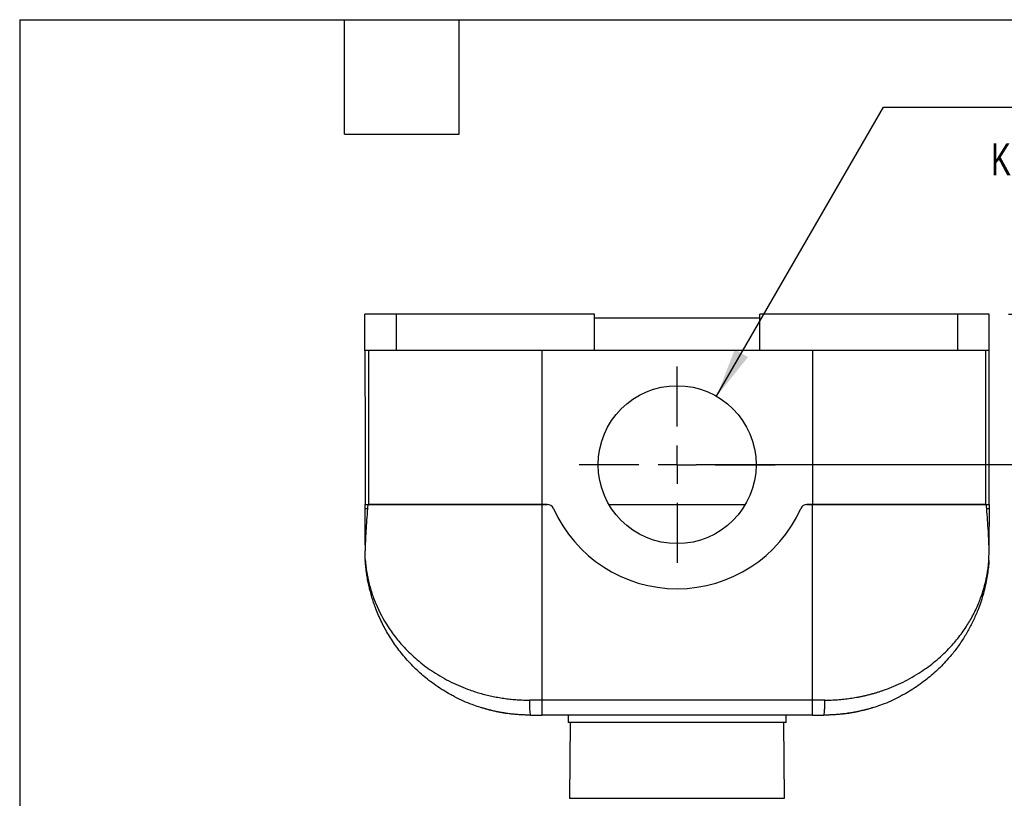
# Model space of a CAD drawing. Header units: millimetres. Extents: x 13 to 546, y 13 to 419.
# Tile 13 of 19: x 13 to 144, y 316 to 419. Entities that reach past the tile are written whole.
import ezdxf

# ---------------------------------------------------------------- set-up
doc = ezdxf.new("R2010")
doc.units = ezdxf.units.MM
doc.header["$LTSCALE"] = 2
doc.linetypes.add('SLD-Center', pattern=[19.05, 15.24, -1.27, 1.27, -1.27])
doc.linetypes.add('SLD-Solid', pattern=[0])
doc.layers.add('CENTER', color=40, linetype='SLD-Center')
doc.layers.add('DIMENSIONS', color=140, linetype='SLD-Solid', lineweight=25)
doc.layers.add('TEXT', color=140, linetype='SLD-Solid', lineweight=25)
doc.styles.add('SLDTEXTSTYLE0', font='TXT', dxfattribs={"width": 0.7})
doc.dimstyles.new('SLDDIMSTYLE0', dxfattribs={"dimtxt": 4.316016, "dimasz": 6.604, "dimexe": 0, "dimexo": 0.0625, "dimgap": 1.079004, "dimtad": 0, "dimtih": 1, "dimtoh": 1, "dimrnd": 1e-09, "dimzin": 4, "dimdsep": 46, "dimtxsty": 'SLDTEXTSTYLE0', "dimsah": 1, "dimcen": 0.09, "dimadec": 0, "dimazin": 1, "dimtfac": 1, "dimtofl": 0, "dimtmove": 0, "dimatfit": 3, "dimfxl": 0, "dimfrac": 2, "dimtolj": 1, "dimtzin": 12, "dimarcsym": 0})
doc.dimstyles.new('SLDDIMSTYLE2', dxfattribs={"dimtxt": 4.316016, "dimasz": 6.604, "dimexe": 0, "dimexo": 0.0625, "dimgap": 1.079004, "dimtad": 0, "dimtih": 1, "dimtoh": 1, "dimrnd": 1e-09, "dimzin": 12, "dimdsep": 46, "dimtxsty": 'SLDTEXTSTYLE0', "dimsah": 1, "dimcen": 0, "dimadec": 0, "dimazin": 3, "dimtfac": 1, "dimtofl": 0, "dimtmove": 0, "dimatfit": 3, "dimfxl": 0, "dimfrac": 2, "dimtolj": 1, "dimtzin": 12, "dimarcsym": 0})

# ---------------------------------------------------------------- blocks, each defined once
blk = doc.blocks.new('_D_7')
at = {"layer": 'DIMENSIONS'}
for p, q in [((105.34, 369.02), (127.54, 407.47)), ((127.54, 407.47), (144.6, 407.47))]:
    blk.add_line(p, q, dxfattribs=at)
blk.add_solid([(105.34, 369.02), (109.52, 374.23), (107.76, 375.25)], dxfattribs=at)
at = {"layer": 'DIMENSIONS', "char_height": 4.233, "attachment_point": 1, "style": 'SLDTEXTSTYLE0'}
for s, insert in [('M20', (152.11, 416.36)), ('PG13.5', (147.78, 409.5)), ('KNOCKOUT', (141.83, 402.64))]:
    blk.add_mtext(s, dxfattribs=dict(at, insert=insert))
blk = doc.blocks.new('_D_8')
at = {"layer": 'DIMENSIONS'}
for p, q in [((144.13, 379.93), (181.26, 379.93)), ((174.91, 379.93), (174.91, 359.93)), ((102.63, 359.93), (181.26, 359.93)), ((174.91, 346.79), (174.91, 359.93)), ((187.61, 346.79), (174.91, 346.79)), ((195.38, 346.79), (193.94, 346.79)), ((193.94, 346.79), (193.94, 339.93)), ((208.21, 346.79), (209.66, 346.79)), ((209.66, 346.79), (209.66, 339.93)), ((193.94, 339.93), (195.38, 339.93)), ((209.66, 339.93), (208.21, 339.93))]:
    blk.add_line(p, q, dxfattribs=at)
for points in [[(174.91, 379.93), (173.89, 373.32), (175.92, 373.32)], [(174.91, 359.93), (175.92, 366.53), (173.89, 366.53)]]:
    blk.add_solid(points, dxfattribs=at)
at = {"layer": 'DIMENSIONS', "char_height": 4.233, "attachment_point": 1, "style": 'SLDTEXTSTYLE0'}
for s, insert in [('20.0', (195.38, 353.22)), ('0.79', (195.38, 345.39))]:
    blk.add_mtext(s, dxfattribs=dict(at, insert=insert))
blk = doc.blocks.new('SW_CENTERMARKSYMBOL_9')
at = {"layer": 'CENTER', "color": 0}
for p, q in [((0, 5.08), (0, 13.04)), ((0, 0), (0, 2.54)), ((-5.08, 0), (-13.04, 0)), ((0, 0), (-2.54, 0)), ((0, 0), (0, -2.54)), ((0, 0), (2.54, 0)), ((5.08, 0), (13.04, 0)), ((0, -5.08), (0, -13.04))]:
    blk.add_line(p, q, dxfattribs=at)

msp = doc.modelspace()

# ---------------------------------------------------------------- linework, layer by layer
for p, q in [((58.593, 375.126), (58.593, 379.926)), ((62.793, 379.926), (58.593, 379.926)), ((62.793, 375.126), (62.793, 379.926)), ((89.093, 379.926), (62.793, 379.926)), ((89.093, 375.126), (89.093, 379.926)), ((111.093, 375.126), (111.093, 379.926)), ((137.393, 379.926), (111.093, 379.926)), ((137.393, 375.126), (137.393, 379.926)), ((141.593, 379.926), (137.393, 379.926)), ((141.593, 375.126), (141.593, 379.926)), ((111.093, 379.426), (89.093, 379.426)), ((62.793, 375.126), (58.593, 375.126)), ((59.08, 375.126), (59.08, 354.626)), ((89.093, 375.126), (62.793, 375.126)), ((82.093, 375.126), (82.093, 354.626)), ((111.093, 375.126), (89.093, 375.126)), ((137.393, 375.126), (111.093, 375.126)), ((118.093, 375.126), (118.093, 354.626)), ((141.593, 375.126), (137.393, 375.126)), ((141.106, 375.126), (141.106, 354.626)), ((58.627, 354.626), (59.08, 354.626)), ((58.628, 354.093), (58.627, 354.626)), ((58.636, 349.244), (58.628, 354.093)), ((58.628, 354.093), (58.928, 354.093)), ((59.08, 354.626), (82.093, 354.626)), ((82.093, 354.626), (59.08, 354.626)), ((82.093, 354.626), (82.833, 354.626)), ((82.093, 354.626), (82.093, 328.615)), ((82.833, 354.626), (82.093, 354.626)), ((91.029, 354.626), (109.157, 354.626)), ((117.353, 354.626), (118.093, 354.626)), ((118.093, 354.626), (117.353, 354.626)), ((118.093, 354.626), (141.106, 354.626)), ((118.093, 328.615), (118.093, 354.626)), ((141.106, 354.626), (118.093, 354.626)), ((141.106, 354.626), (141.559, 354.626)), ((141.257, 354.093), (141.558, 354.093)), ((141.558, 354.093), (141.55, 349.244)), ((141.559, 354.626), (141.558, 354.093)), ((58.635, 347.311), (58.629, 348.475)), ((141.55, 347.311), (141.557, 348.475)), ((58.813, 345.529), (58.904, 344.941)), ((82.093, 328.615), (80.452, 328.615)), ((118.093, 328.615), (82.093, 328.615)), ((82.093, 328.615), (82.093, 326.626)), ((119.733, 328.615), (118.093, 328.615)), ((118.093, 326.626), (118.093, 328.615)), ((80.566, 326.702), (80.593, 326.626)), ((118.093, 326.626), (82.093, 326.626)), ((85.593, 326.626), (85.593, 325.626)), ((114.593, 325.626), (114.593, 326.626)), ((119.593, 326.626), (119.62, 326.702)), ((100.093, 325.626), (85.593, 325.626)), ((85.893, 325.626), (85.805, 315.559)), ((114.593, 325.626), (100.093, 325.626)), ((114.381, 315.559), (114.293, 325.626)), ((85.805, 315.559), (114.381, 315.559))]:
    msp.add_line(p, q)
msp.add_circle((100.093, 359.926), 10.5)
for centre, radius, start, end in [((82.833, 353.726), 0.9, 24.04208, 90), ((100.093, 361.426), 18, 204.04208, 335.95792), ((117.353, 353.726), 0.9, 90, 155.95792), ((60.635, 347.323), 2, 180.33333, 183.73697), ((139.55, 347.323), 2, 356.26303, 359.66667)]:
    msp.add_arc(centre, radius, start, end)
for points, knots in [([(58.593, 375.126), (58.596, 373.398), (58.599, 371.67), (58.604, 368.215), (58.607, 366.488), (58.613, 363.037), (58.616, 361.312), (58.62, 358.733), (58.622, 357.874), (58.624, 356.594), (58.625, 356.168), (58.626, 355.537), (58.626, 355.328), (58.627, 355.024), (58.627, 354.923), (58.627, 354.783), (58.627, 354.738), (58.627, 354.66), (58.627, 354.626), (58.627, 354.626)], [0, 0, 0, 0, 0.25, 0.25, 0.5, 0.5, 0.75, 0.75, 0.875, 0.875, 0.9375, 0.9375, 0.96875, 0.96875, 0.984375, 0.984375, 0.9921875, 0.9921875, 1, 1, 1, 1]), ([(141.559, 354.626), (141.559, 354.626), (141.559, 354.661), (141.559, 354.74), (141.559, 354.786), (141.559, 354.928), (141.559, 355.028), (141.56, 355.333), (141.56, 355.543), (141.561, 356.173), (141.562, 356.599), (141.564, 357.88), (141.565, 358.739), (141.57, 361.317), (141.573, 363.04), (141.578, 366.49), (141.581, 368.217), (141.587, 371.671), (141.59, 373.398), (141.593, 375.126)], [0, 0, 0, 0, 0.0078125, 0.0078125, 0.015625, 0.015625, 0.03125, 0.03125, 0.0625, 0.0625, 0.125, 0.125, 0.25, 0.25, 0.5, 0.5, 0.75, 0.75, 1, 1, 1, 1]), ([(58.928, 354.093), (58.854, 353.03), (58.778, 352.033), (58.663, 350.16), (58.624, 349.285), (58.629, 348.475)], [0, 0, 0, 0, 0.5, 0.5, 1, 1, 1, 1]), ([(59.08, 354.626), (59.044, 354.626), (59.012, 354.576), (58.959, 354.39), (58.94, 354.254), (58.928, 354.093)], [0, 0, 0, 0, 0.5, 0.5, 1, 1, 1, 1]), ([(141.257, 354.093), (141.246, 354.254), (141.227, 354.389), (141.174, 354.576), (141.141, 354.626), (141.106, 354.626)], [0, 0, 0, 0, 0.5, 0.5, 1, 1, 1, 1]), ([(141.557, 348.475), (141.562, 349.285), (141.523, 350.16), (141.408, 352.033), (141.332, 353.03), (141.257, 354.093)], [0, 0, 0, 0, 0.5, 0.5, 1, 1, 1, 1]), ([(58.635, 347.311), (58.635, 347.31), (58.636, 347.308), (58.637, 347.292), (58.638, 347.267), (58.641, 347.232), (58.644, 347.187), (58.649, 347.132), (58.654, 347.067), (58.661, 346.992), (58.674, 346.842), (58.701, 346.581), (58.747, 346.199), (58.812, 345.748), (58.901, 345.227), (59.033, 344.579), (59.214, 343.839), (59.442, 343.057), (59.712, 342.26), (60.332, 340.676), (61.308, 338.819), (62.739, 336.836), (64.085, 335.296), (65.698, 333.794), (67.37, 332.553), (68.834, 331.654), (70.036, 331.013), (71.266, 330.45), (72.361, 330.024), (73.302, 329.709), (74.078, 329.478), (74.861, 329.275), (75.65, 329.099), (76.445, 328.95), (77.242, 328.827), (78.043, 328.732), (78.845, 328.665), (79.648, 328.623), (80.185, 328.617), (80.452, 328.615)], [0, 0, 0, 0, 0.00287326, 0.00587063, 0.00900997, 0.01230685, 0.0157747, 0.01942507, 0.02326785, 0.02731153, 0.0315634, 0.04566843, 0.06258868, 0.07954515, 0.10011002, 0.12428642, 0.15504697, 0.18585197, 0.21467134, 0.24741304, 0.37081294, 0.43486686, 0.49475921, 0.57126794, 0.6425449, 0.68225557, 0.72075779, 0.75811409, 0.79439286, 0.81591038, 0.8371635, 0.85817056, 0.87895055, 0.89952308, 0.91990837, 0.9401272, 0.96020085, 0.98015107, 1, 1, 1, 1]), ([(70.46, 329.107), (70.29, 329.194), (69.78, 329.454), (68.968, 329.939), (68.017, 330.563), (67.127, 331.218), (66.293, 331.897), (65.513, 332.596), (64.757, 333.342), (63.829, 334.352), (62.772, 335.675), (61.702, 337.297), (60.78, 339), (60.181, 340.381), (59.794, 341.445), (59.563, 342.15), (59.357, 342.861), (59.179, 343.563), (59.049, 344.159), (58.956, 344.641), (58.89, 345.015), (58.836, 345.359), (58.791, 345.674), (58.752, 345.976), (58.72, 346.262), (58.693, 346.523), (58.673, 346.744), (58.659, 346.922), (58.648, 347.065), (58.641, 347.17), (58.64, 347.185), (58.64, 347.193)], [0, 0, 0, 0, 0.0213661, 0.064087, 0.1079155, 0.1528899, 0.1940252, 0.2363169, 0.2797855, 0.3244497, 0.4071704, 0.4948473, 0.5771533, 0.6644918, 0.6983317, 0.7321235, 0.7668388, 0.8010745, 0.8333949, 0.8527798, 0.8708864, 0.8877165, 0.9032721, 0.917556, 0.9331637, 0.9470632, 0.9592766, 0.9702694, 0.979851, 0.9905029, 1, 1, 1, 1]), ([(119.733, 328.615), (119.874, 328.616), (120.156, 328.617), (120.578, 328.629), (121.001, 328.647), (121.423, 328.674), (121.845, 328.707), (122.267, 328.749), (122.688, 328.798), (123.109, 328.854), (123.529, 328.918), (123.948, 328.989), (124.365, 329.068), (124.782, 329.154), (125.197, 329.248), (125.61, 329.349), (126.022, 329.458), (126.432, 329.574), (126.839, 329.698), (127.245, 329.83), (127.942, 330.07), (128.92, 330.45), (130.15, 331.014), (131.352, 331.654), (132.816, 332.554), (134.489, 333.795), (136.101, 335.296), (137.447, 336.837), (138.503, 338.3), (139.422, 339.854), (140.035, 341.146), (140.463, 342.232), (140.77, 343.128), (141.016, 343.997), (141.169, 344.659), (141.264, 345.127), (141.335, 345.51), (141.401, 345.93), (141.452, 346.307), (141.491, 346.636), (141.516, 346.894), (141.531, 347.066), (141.54, 347.174), (141.546, 347.252), (141.55, 347.302), (141.55, 347.308), (141.55, 347.311)], [0, 0, 0, 0, 0.0104363, 0.0208978, 0.0313876, 0.041909, 0.0524653, 0.0630595, 0.0736949, 0.0843745, 0.0951014, 0.1058787, 0.1167094, 0.1275963, 0.1385424, 0.1495506, 0.1606236, 0.1717642, 0.1829752, 0.1942591, 0.2056186, 0.2418948, 0.27925, 0.3177525, 0.3574647, 0.4287469, 0.5052718, 0.5650711, 0.6292074, 0.6877361, 0.752687, 0.7816686, 0.814436, 0.8566383, 0.8822671, 0.8913158, 0.9107891, 0.9274791, 0.9413889, 0.9566354, 0.9694718, 0.9766833, 0.9832849, 0.9893257, 0.9948699, 1, 1, 1, 1]), ([(141.546, 347.193), (141.546, 347.185), (141.545, 347.17), (141.538, 347.065), (141.527, 346.922), (141.497, 346.551), (141.426, 345.862), (141.278, 344.873), (141.077, 343.849), (140.817, 342.801), (140.507, 341.771), (140.093, 340.605), (139.555, 339.337), (138.858, 337.967), (138.061, 336.637), (137.16, 335.352), (136.266, 334.253), (135.43, 333.343), (134.674, 332.598), (133.894, 331.898), (133.06, 331.219), (132.17, 330.564), (131.219, 329.94), (130.406, 329.454), (129.894, 329.193), (129.723, 329.105)], [0, 0, 0, 0, 0.0094973, 0.0201518, 0.0297295, 0.0407188, 0.0881876, 0.1349295, 0.1864705, 0.2359653, 0.2860218, 0.3353338, 0.4055996, 0.472646, 0.5406442, 0.6095998, 0.6753943, 0.7200624, 0.7635331, 0.8058254, 0.8469596, 0.8919288, 0.935755, 0.9784766, 1, 1, 1, 1]), ([(141.281, 344.939), (141.285, 344.964), (141.321, 345.161), (141.365, 345.436), (141.399, 345.719), (141.404, 345.762)], [0, 0, 0, 0, 0.1102462, 0.8642899, 1, 1, 1, 1]), ([(59.182, 343.569), (59.191, 343.531), (59.213, 343.439), (59.214, 343.437), (59.214, 343.436)], [0, 0, 0, 0, 0.4030744, 1, 1, 1, 1]), ([(140.972, 343.436), (140.971, 343.433), (140.966, 343.413), (140.988, 343.504), (141.019, 343.631), (141.051, 343.778), (141.059, 343.813)], [0, 0, 0, 0, 0.07303552, 0.47344568, 0.87386117, 1, 1, 1, 1]), ([(70.423, 329.13), (70.47, 329.103), (71.199, 328.677), (72.606, 328.109), (74.607, 327.437), (76.526, 327.002), (78.518, 326.715), (79.882, 326.682), (80.566, 326.666)], [0, 0, 0, 0, 0.0166797, 0.2595526, 0.4429327, 0.6276513, 0.8134418, 1, 1, 1, 1]), ([(80.452, 328.615), (80.455, 328.353), (80.459, 327.831), (80.492, 327.181), (80.53, 326.775), (80.557, 326.72), (80.566, 326.702)], [0, 0, 0, 0, 0.2855434, 0.5710869, 0.8566303, 1, 1, 1, 1]), ([(119.62, 326.666), (120.303, 326.682), (121.667, 326.715), (123.659, 327.001), (125.577, 327.437), (127.578, 328.108), (128.985, 328.676), (129.713, 329.102), (129.76, 329.129)], [0, 0, 0, 0, 0.1865593, 0.3723519, 0.5570731, 0.7404557, 0.9833294, 1, 1, 1, 1]), ([(119.62, 326.702), (119.629, 326.72), (119.656, 326.775), (119.694, 327.181), (119.727, 327.831), (119.731, 328.353), (119.733, 328.615)], [0, 0, 0, 0, 0.1433722, 0.4289148, 0.7144574, 1, 1, 1, 1]), ([(80.593, 326.626), (80.409, 326.628), (80.042, 326.63), (79.419, 326.655), (78.765, 326.699), (78.093, 326.765), (77.424, 326.853), (76.772, 326.958), (76.155, 327.076), (75.583, 327.202), (75.08, 327.327), (74.659, 327.441), (74.338, 327.534), (74.135, 327.596), (74.045, 327.623), (74.058, 327.619), (74.062, 327.618)], [0, 0, 0, 0, 0.0739874, 0.1479719, 0.2219637, 0.2959588, 0.3699247, 0.4438992, 0.5192497, 0.5946047, 0.6716933, 0.7487724, 0.8255205, 0.9022518, 0.9761357, 1, 1, 1, 1]), ([(126.124, 327.618), (126.124, 327.618), (126.124, 327.618), (125.999, 327.58), (125.776, 327.513), (125.451, 327.42), (125.036, 327.309), (124.534, 327.186), (123.954, 327.06), (123.315, 326.94), (122.635, 326.834), (121.94, 326.749), (121.255, 326.686), (120.599, 326.647), (120.041, 326.629), (119.726, 326.627), (119.593, 326.626)], [0, 0, 0, 0, 0.050013, 0.1217173, 0.1934326, 0.2661113, 0.3388015, 0.4143764, 0.4899522, 0.5672377, 0.6445136, 0.7208076, 0.7970947, 0.8715241, 0.9459548, 1, 1, 1, 1])]:
    msp.add_open_spline(points, degree=3, knots=knots)
for points in [[(80.593, 326.626), (81.093, 326.626), (81.591, 326.626), (82.093, 326.626)], [(118.093, 326.626), (118.594, 326.626), (119.093, 326.626), (119.593, 326.626)]]:
    msp.add_open_spline(points, degree=3)
at = {"layer": 'TEXT'}
for p, q in [((12.7, 419.1), (546.1, 419.1)), ((12.7, 419.1), (12.7, 12.7)), ((55.88, 403.86), (55.88, 419.1)), ((71.12, 403.86), (71.12, 419.1)), ((55.88, 403.86), (71.12, 403.86))]:
    msp.add_line(p, q, dxfattribs=at)

# ---------------------------------------------------------------- block references
at = {"layer": 'CENTER'}
msp.add_blockref('SW_CENTERMARKSYMBOL_9', (100.093, 359.926), dxfattribs=at)

# ---------------------------------------------------------------- dimensions: what is measured, and where the dimension line sits
at = {"layer": 'DIMENSIONS'}
dim = msp.add_diameter_dim_2p(p1=(94.843, 350.833), p2=(105.343, 369.02), text='M20\\PPG13.5\\PKNOCKOUT', dimstyle='SLDDIMSTYLE2', override={"dimpost": '<>'}, dxfattribs=at)
dim.commit()
dim.dimension.update_dxf_attribs({"geometry": '_D_7', "text_midpoint": (158.078, 407.471), "dimtype": 163})
dim = msp.add_linear_dim(base=(174.905, 359.926), p1=(141.593, 379.926), p2=(100.093, 359.926), angle=90, dimstyle='SLDDIMSTYLE0', dxfattribs=at)
dim.commit()
dim.dimension.update_dxf_attribs({"geometry": '_D_8', "text_midpoint": (174.905, 346.793), "dimtype": 160})

doc.saveas('drawing.dxf')
